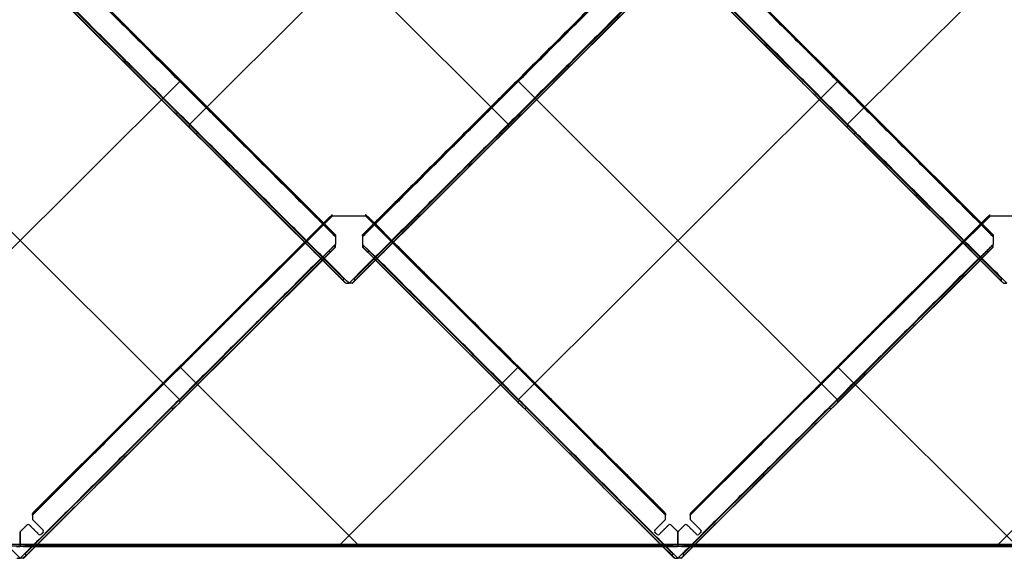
# Model space of a CAD drawing. Header units: millimetres. Extents: x -1485 to 739, y -250 to 549.
# Tile 2 of 4: x -377 to 297, y -250 to 119. Entities that reach past the tile are written whole.
import ezdxf

# ---------------------------------------------------------------- set-up
doc = ezdxf.new("R2010")
doc.units = ezdxf.units.MM
doc.header["$MEASUREMENT"] = 0
doc.layers.add('Standard', color=7, linetype='Continuous', true_color=0x000000)

msp = doc.modelspace()

# ---------------------------------------------------------------- linework, layer by layer
at = {"layer": 'Standard'}
for p, q in [((-260.92, 265.28, 6.02), (-42.78, 47.58, 19.92)), ((-260.76, 47.58, 19.92), (-42.62, 265.28, 6.02)), ((189.24, 47.58, 19.92), (407.38, 265.28, 6.02)), ((-161.1, -28.06, 16.12), (-362.06, 172.49, 3.32)), ((-161.1, -28.06, 16.12), (-362.06, 172.49, 3.32)), ((-361.86, 172.21, 2.04), (-161.1, -28.14, 14.83)), ((-361.86, 172.12, 0.75), (-161.1, -28.22, 13.54)), ((-361.86, 172.12, 0.75), (-161.1, -28.22, 13.54)), ((-142.44, -28.14, 14.83), (58.32, 172.21, 2.04)), ((-142.44, -28.22, 13.54), (58.32, 172.12, 0.75)), ((-142.44, -28.22, 13.54), (58.32, 172.12, 0.75)), ((288.9, -28.06, 16.12), (87.94, 172.49, 3.32)), ((288.9, -28.06, 16.12), (87.94, 172.49, 3.32)), ((88.14, 172.21, 2.04), (288.9, -28.14, 14.83)), ((88.14, 172.12, 0.75), (288.9, -28.22, 13.54)), ((88.14, 172.12, 0.75), (288.9, -28.22, 13.54)), ((-366.47, 152.54, 7.66), (-155.31, -58.19, 21.12)), ((-148.23, -58.19, 21.12), (62.93, 152.54, 7.66)), ((83.53, 152.54, 7.66), (294.69, -58.19, 21.12)), ((-359.66, 143.98, 10.99), (-154.45, -60.8, 24.06)), ((-155.29, -60.05, 22.73), (-359.66, 143.9, 9.71)), ((-155.29, -60.05, 22.73), (-359.66, 143.9, 9.71)), ((-149.09, -60.8, 24.06), (56.12, 143.98, 10.99)), ((56.12, 143.9, 9.71), (-148.25, -60.05, 22.73)), ((56.12, 143.9, 9.71), (-148.25, -60.05, 22.73)), ((90.34, 143.98, 10.99), (295.55, -60.8, 24.06)), ((294.71, -60.05, 22.73), (90.34, 143.9, 9.71)), ((294.71, -60.05, 22.73), (90.34, 143.9, 9.71)), ((-485.92, 76.9, 6.02), (-267.78, -140.8, 19.92)), ((-485.76, -140.8, 19.92), (-267.62, 76.9, 6.02)), ((-35.92, 76.9, 6.02), (182.22, -140.8, 19.92)), ((-35.76, -140.8, 19.92), (182.38, 76.9, 6.02)), ((-261.58, 72.22, 9.72), (-261.58, 72.05, 7.13)), ((-41.96, 72.22, 9.72), (-41.96, 72.05, 7.13)), ((188.42, 72.22, 9.72), (188.42, 72.05, 7.13)), ((-256.81, 41.42, 18.81), (-256.81, 41.26, 16.26)), ((-46.73, 41.42, 18.81), (-46.73, 41.26, 16.26)), ((193.19, 41.42, 18.81), (193.19, 41.26, 16.26)), ((-367.75, -218.33, 15.67), (-164.57, -15.57, 2.72)), ((-165.55, -16.45, 4.16), (-367.75, -218.25, 17.04)), ((-165.55, -16.45, 4.16), (-367.75, -218.25, 17.04)), ((-163.6, -14.69, 1.29), (-165.55, -16.45, 4.16)), ((-163.36, -14.94, 0.72), (-163.84, -15.42, 0.75)), ((-140.33, -15.3, 0.65), (-163.21, -15.3, 0.65)), ((-140.11, -14.75, 0.88), (-140.5, -14.36, 0.85)), ((-139.7, -15.42, 0.75), (-140.18, -14.94, 0.72)), ((-137.99, -16.45, 4.16), (-139.94, -14.69, 1.29)), ((-138.97, -15.57, 2.72), (64.21, -218.33, 15.67)), ((82.25, -218.33, 15.67), (285.43, -15.57, 2.72)), ((284.45, -16.45, 4.16), (82.25, -218.25, 17.04)), ((284.45, -16.45, 4.16), (82.25, -218.25, 17.04)), ((286.4, -14.69, 1.29), (284.45, -16.45, 4.16)), ((286.64, -14.94, 0.72), (286.16, -15.42, 0.75)), ((309.67, -15.3, 0.65), (286.79, -15.3, 0.65)), ((-373.23, -246.58, 21.12), (-162.07, -35.85, 7.66)), ((-161.22, -36.64, 8.53), (-169, -44.41, 9.02)), ((-168.88, -44.27, 13.06), (-161.1, -36.5, 12.56)), ((-133.76, -43.33, 13.7), (-142.44, -34.67, 13.15)), ((-133.76, -43.33, 13.7), (-142.44, -34.67, 13.15)), ((-142.44, -36.5, 12.56), (-134.66, -44.27, 13.06)), ((-134.54, -44.41, 9.02), (-142.32, -36.64, 8.53)), ((-141.47, -35.85, 7.66), (69.69, -246.58, 21.12)), ((76.77, -246.58, 21.12), (287.93, -35.85, 7.66)), ((288.78, -36.64, 8.53), (281, -44.41, 9.02)), ((281.12, -44.27, 13.06), (288.9, -36.5, 12.56)), ((-374.09, -249.19, 24.06), (-168.88, -44.4, 10.99)), ((-168.88, -44.48, 9.71), (-373.25, -248.43, 22.73)), ((-168.88, -44.48, 9.71), (-373.25, -248.43, 22.73)), ((-134.66, -44.4, 10.99), (70.55, -249.19, 24.06)), ((69.71, -248.43, 22.73), (-134.66, -44.48, 9.71)), ((69.71, -248.43, 22.73), (-134.66, -44.48, 9.71)), ((75.91, -249.19, 24.06), (281.12, -44.4, 10.99)), ((281.12, -44.48, 9.71), (76.75, -248.43, 22.73)), ((281.12, -44.48, 9.71), (76.75, -248.43, 22.73)), ((-149.58, -61.25, 24.84), (-149.58, -61.22, 25.36)), ((-267.16, -119.04, 7.27), (-145.99, -239.97, 14.99)), ((-265.67, -116.38, 10.54), (-265.67, -116.55, 7.79)), ((-157.55, -239.97, 14.99), (-36.38, -119.04, 7.27)), ((-37.87, -116.55, 7.79), (-37.87, -116.38, 10.54)), ((182.84, -119.04, 7.27), (304.01, -239.97, 14.99)), ((184.33, -116.38, 10.54), (184.33, -116.55, 7.79)), ((292.45, -239.97, 14.99), (413.62, -119.04, 7.27)), ((-271.73, -146.96, 18.81), (-271.73, -147.12, 16.26)), ((-31.81, -146.96, 18.81), (-31.81, -147.12, 16.26)), ((178.27, -146.96, 18.81), (178.27, -147.12, 16.26)), ((-826.77, -239.97, 14.99), (-376.77, -239.97, 14.99)), ((-826.77, -239.97, 14.99), (-376.77, -239.97, 14.99)), ((-376.77, -241.41, 13.72), (-826.77, -241.41, 13.72)), ((-376.77, -241.41, 13.72), (-826.77, -241.41, 13.72)), ((-376.77, -239.97, 14.99), (73.23, -239.97, 14.99)), ((-376.77, -239.97, 14.99), (73.23, -239.97, 14.99)), ((73.23, -241.41, 13.72), (-376.77, -241.41, 13.72)), ((73.23, -241.41, 13.72), (-376.77, -241.41, 13.72)), ((-374.35, -241.57, 11.3), (70.81, -241.57, 11.3)), ((-374.35, -241.57, 11.3), (70.81, -241.57, 11.3)), ((-374.35, -241.57, 11.3), (70.81, -241.57, 11.3)), ((69.48, -240.57, 9.9), (-373.02, -240.57, 9.9)), ((-152.98, -241.41, 13.72), (-150.56, -241.57, 11.3)), ((-152.98, -241.57, 11.3), (-150.56, -241.41, 13.72)), ((73.23, -239.97, 14.99), (523.23, -239.97, 14.99)), ((73.23, -239.97, 14.99), (523.23, -239.97, 14.99)), ((523.23, -241.41, 13.72), (73.23, -241.41, 13.72)), ((523.23, -241.41, 13.72), (73.23, -241.41, 13.72)), ((75.65, -241.57, 11.3), (520.81, -241.57, 11.3)), ((75.65, -241.57, 11.3), (520.81, -241.57, 11.3)), ((75.65, -241.57, 11.3), (520.81, -241.57, 11.3)), ((519.48, -240.57, 9.9), (76.98, -240.57, 9.9)), ((-374.58, -249.63, 24.84), (-374.58, -249.6, 25.36)), ((75.42, -249.63, 24.84), (75.42, -249.6, 25.36))]:
    msp.add_line(p, q, dxfattribs=at)
at = {"layer": 'Standard', "extrusion": (0.707107, -0.705671, 0.045043)}
for centre, radius, start, end in [((-134.46, 20.38, -235.21), 0.8, 357.41574, 70.41574), ((-134.58, 17.8, -234.95), 0.8, 267.41574, 357.41574), ((183.41, 6.04, 82.99), 0.8, 357.41574, 70.41574), ((183.3, 3.45, 83.25), 0.8, 267.41574, 357.41574), ((-150.7, 25.68, -216.42), 1.5, 177.41574, 262.41574), ((-150.59, 28.23, -209.18), 1.5, 87.41574, 177.41574), ((167.17, 11.33, 101.78), 1.5, 177.41574, 262.41574), ((167.29, 13.88, 109.02), 1.5, 87.41574, 177.41574), ((-125.11, 12.51, -74.39), 1.5, 204.64669, 262.41574), ((-125.22, 15.07, -69.53), 1.5, 87.41574, 145.18479), ((-125.22, 15.07, -63.39), 1.5, 87.41574, 145.18479), ((-124.99, 15.06, -63.39), 1.5, 145.18479, 177.41574), ((-125.11, 12.51, -63.39), 1.5, 177.41574, 204.64669), ((-124.99, 15.06, -63.39), 1.5, 87.41574, 145.18479), ((-109.93, 5.31, 56.27), 0.68, 267.41574, 357.41574), ((-109.8, 8.06, 57.2), 0.68, 357.41574, 70.41574), ((-125.11, 12.51, 75.62), 1.5, 177.41574, 262.41574), ((-124.99, 15.06, 82.86), 1.5, 87.41574, 177.41574), ((-109.8, 8.06, 200.18), 0.68, 357.41574, 70.41574)]:
    msp.add_arc(centre, radius, start, end, dxfattribs=at)
at = {"layer": 'Standard', "extrusion": (0.707107, 0.705671, -0.045043)}
for centre, radius, start, end in [((79.84, 8.12, 20.31), 0.8, 267.41574, 357.41574), ((79.96, 10.71, 20.57), 0.8, 357.41574, 70.41574), ((63.83, 18.55, -5.46), 1.5, 87.41574, 177.41574), ((63.71, 16, 1.78), 1.5, 177.41574, 262.41574), ((89.19, 5.39, -145.11), 1.5, 87.41574, 145.18479), ((89.31, 2.84, -140.24), 1.5, 204.64669, 262.41574), ((-228.68, 19.74, 173.09), 1.5, 87.41574, 145.18479), ((-228.56, 17.18, 177.96), 1.5, 204.64669, 262.41574), ((89.43, 5.38, -151.24), 1.5, 87.41574, 145.18479), ((89.19, 5.39, -151.24), 1.5, 87.41574, 145.18479), ((89.43, 5.38, -151.24), 1.5, 145.18479, 177.41574), ((89.31, 2.84, -151.24), 1.5, 177.41574, 204.64669), ((-228.45, 19.73, 166.96), 1.5, 87.41574, 145.18479), ((-228.68, 19.74, 166.96), 1.5, 87.41574, 145.18479), ((-228.45, 19.73, 166.96), 1.5, 145.18479, 177.41574), ((-228.56, 17.18, 166.96), 1.5, 177.41574, 204.64669), ((104.61, -1.62, -271.84), 0.68, 357.41574, 70.41574), ((104.49, -4.37, -270.91), 0.68, 267.41574, 357.41574), ((-213.26, 12.73, 46.36), 0.68, 357.41574, 70.41574), ((-213.38, 9.98, 47.29), 0.68, 267.41574, 357.41574), ((89.43, 5.38, -297.49), 1.5, 87.41574, 177.41574), ((89.31, 2.84, -290.25), 1.5, 177.41574, 262.41574), ((-228.45, 19.73, 20.71), 1.5, 87.41574, 177.41574), ((-228.56, 17.18, 27.95), 1.5, 177.41574, 262.41574), ((104.61, -1.62, -414.82), 0.68, 357.41574, 70.41574), ((-213.26, 12.73, -96.62), 0.68, 357.41574, 70.41574)]:
    msp.add_arc(centre, radius, start, end, dxfattribs=at)
at = {"layer": 'Standard', "extrusion": (0, 0.0637, 0.997969)}
for centre, start, end in [((371.25, 227.83, -0.33), 225, 315), ((-67.71, 227.83, -0.33), 225, 315), ((-78.75, 227.83, -0.33), 225, 315), ((377.77, 232.34, -0.33), 180, 225), ((375.77, 232.34, -0.33), 315, 0), ((363.23, 233.02, -0.33), 45, 135), ((-58.2, 231.54, -0.33), 315, 45), ((-59.69, 233.02, -0.33), 45, 135), ((-72.23, 232.34, -0.33), 180, 225), ((-74.23, 232.34, -0.33), 315, 0), ((-86.77, 233.02, -0.33), 45, 135)]:
    msp.add_arc(centre, 1, start, end, dxfattribs=at)
at = {"layer": 'Standard', "extrusion": (-6.93889e-18, 0.0637, 0.997969)}
for centre in [(361.74, 231.54, -0.33), (-88.26, 231.54, -0.33)]:
    msp.add_arc(centre, 1, 135, 225, dxfattribs=at)
at = {"layer": 'Standard', "extrusion": (1, 9.22748e-12, -8.86448e-12)}
for centre in [(-240.05, 13.63, -376.77), (-240.05, 13.63, 73.23)]:
    msp.add_arc(centre, 1.36, 86.34778, 176.34778, dxfattribs=at)
at = {"layer": 'Standard', "extrusion": (1, -7.40542e-13, 5.16479e-13)}
for centre in [(-240.05, 13.63, -376.77), (-240.05, 13.63, 73.23)]:
    msp.add_arc(centre, 1.36, 86.34778, 176.34778, dxfattribs=at)
at = {"layer": 'Standard', "extrusion": (1, 0, 0)}
for centre, start, end in [((-240.05, 13.63, -151.77), 86.34778, 176.34778), ((-240.21, 11.21, -151.77), 176.34778, 254.34778)]:
    msp.add_arc(centre, 1.36, start, end, dxfattribs=at)
at = {"layer": 'Standard'}
for points, degree in [([(-362.32, 172, 4.12), (-261.71, 71.6, 10.53), (-161.1, -28.81, 16.93)], 2), ([(-362.19, 171.28), (-261.65, 70.94, 6.4), (-161.1, -29.4, 12.81)], 2), ([(-362.19, 171.28), (-261.65, 70.94, 6.4), (-161.1, -29.4, 12.81)], 2), ([(58.52, 172.49, 3.32), (-41.96, 72.22, 9.72), (-142.44, -28.06, 16.12)], 2), ([(58.52, 172.49, 3.32), (-41.96, 72.22, 9.72), (-142.44, -28.06, 16.12)], 2), ([(-142.44, -28.81, 16.93), (-41.83, 71.6, 10.53), (58.78, 172, 4.12)], 2), ([(-142.44, -29.4, 12.81), (-41.89, 70.94, 6.4), (58.65, 171.28)], 2), ([(-142.44, -29.4, 12.81), (-41.89, 70.94, 6.4), (58.65, 171.28)], 2), ([(87.68, 172, 4.12), (188.29, 71.6, 10.53), (288.9, -28.81, 16.93)], 2), ([(87.81, 171.28), (188.35, 70.94, 6.4), (288.9, -29.4, 12.81)], 2), ([(87.81, 171.28), (188.35, 70.94, 6.4), (288.9, -29.4, 12.81)], 2), ([(-153.96, -61.22, 25.36), (-256.81, 41.42, 18.81), (-359.66, 144.07, 12.26)], 2), ([(-153.96, -61.22, 25.36), (-256.81, 41.42, 18.81), (-359.66, 144.07, 12.26)], 2), ([(-151.77, -61.19, 26.86), (-255.18, 42.02, 20.28), (-358.6, 145.22, 13.69)], 2), ([(-151.77, -61.19, 26.86), (-255.18, 42.02, 20.28), (-358.6, 145.22, 13.69)], 2), ([(55.06, 145.22, 13.69), (-48.36, 42.02, 20.28), (-151.77, -61.19, 26.86)], 2), ([(55.06, 145.22, 13.69), (-48.36, 42.02, 20.28), (-151.77, -61.19, 26.86)], 2), ([(56.12, 144.07, 12.26), (-46.73, 41.42, 18.81), (-149.58, -61.22, 25.36)], 2), ([(56.12, 144.07, 12.26), (-46.73, 41.42, 18.81), (-149.58, -61.22, 25.36)], 2), ([(296.04, -61.22, 25.36), (193.19, 41.42, 18.81), (90.34, 144.07, 12.26)], 2), ([(296.04, -61.22, 25.36), (193.19, 41.42, 18.81), (90.34, 144.07, 12.26)], 2), ([(298.23, -61.19, 26.86), (194.82, 42.02, 20.28), (91.4, 145.22, 13.69)], 2), ([(298.23, -61.19, 26.86), (194.82, 42.02, 20.28), (91.4, 145.22, 13.69)], 2), ([(-163.21, -15.3, 0.65), (-265.78, -117.67, 7.18), (-368.36, -220.03, 13.71)], 2), ([(-163.21, -15.3, 0.65), (-265.78, -117.67, 7.18), (-368.36, -220.03, 13.71)], 2), ([(-367.75, -218.42, 14.29), (-265.67, -116.55, 7.79), (-163.6, -14.69, 1.29)], 2), ([(-367.75, -218.42, 14.29), (-265.67, -116.55, 7.79), (-163.6, -14.69, 1.29)], 2), ([(-367.41, -218.54, 17.71), (-266.75, -118.09, 11.3), (-166.09, -17.63, 4.89)], 2), ([(-163.6, -14.69, 1.29), (-163.58, -14.67, 1.27), (-163.55, -14.64, 1.24), (-163.49, -14.6, 1.18), (-163.44, -14.56, 1.13), (-163.38, -14.52, 1.08), (-163.32, -14.48, 1.03), (-163.25, -14.45, 0.98), (-163.19, -14.42, 0.94), (-163.12, -14.39, 0.89), (-163.07, -14.37, 0.87), (-163.04, -14.36, 0.85)], 3), ([(-163.43, -14.75, 0.88), (-163.24, -14.55, 0.86), (-163.04, -14.36, 0.85)], 2), ([(-163.36, -14.94, 0.72), (-163.39, -14.87, 0.76), (-163.41, -14.8, 0.81), (-163.43, -14.75, 0.88)], 3), ([(64.82, -220.03, 13.71), (-37.76, -117.67, 7.18), (-140.33, -15.3, 0.65)], 2), ([(64.82, -220.03, 13.71), (-37.76, -117.67, 7.18), (-140.33, -15.3, 0.65)], 2), ([(-140.18, -14.94, 0.72), (-140.16, -14.87, 0.76), (-140.13, -14.8, 0.81), (-140.11, -14.75, 0.88)], 3), ([(-139.94, -14.69, 1.29), (-37.87, -116.55, 7.79), (64.21, -218.42, 14.29)], 2), ([(-139.94, -14.69, 1.29), (-37.87, -116.55, 7.79), (64.21, -218.42, 14.29)], 2), ([(-137.45, -17.63, 4.89), (-137.46, -17.6, 4.88), (-137.47, -17.53, 4.86), (-137.5, -17.43, 4.83), (-137.52, -17.33, 4.79), (-137.55, -17.23, 4.75), (-137.58, -17.14, 4.7), (-137.61, -17.05, 4.65), (-137.65, -16.96, 4.6), (-137.69, -16.88, 4.54), (-137.73, -16.8, 4.48), (-137.77, -16.72, 4.42), (-137.82, -16.65, 4.36), (-137.88, -16.58, 4.29), (-137.93, -16.51, 4.23), (-137.97, -16.47, 4.18), (-137.99, -16.45, 4.16)], 3), ([(64.21, -218.25, 17.04), (-36.89, -117.35, 10.6), (-137.99, -16.45, 4.16)], 2), ([(64.21, -218.25, 17.04), (-36.89, -117.35, 10.6), (-137.99, -16.45, 4.16)], 2), ([(-137.45, -17.63, 4.89), (-36.79, -118.09, 11.3), (63.87, -218.54, 17.71)], 2), ([(286.79, -15.3, 0.65), (184.22, -117.67, 7.18), (81.64, -220.03, 13.71)], 2), ([(286.79, -15.3, 0.65), (184.22, -117.67, 7.18), (81.64, -220.03, 13.71)], 2), ([(82.25, -218.42, 14.29), (184.33, -116.55, 7.79), (286.4, -14.69, 1.29)], 2), ([(82.25, -218.42, 14.29), (184.33, -116.55, 7.79), (286.4, -14.69, 1.29)], 2), ([(82.59, -218.54, 17.71), (183.25, -118.09, 11.3), (283.91, -17.63, 4.89)], 2), ([(286.4, -14.69, 1.29), (286.42, -14.67, 1.27), (286.45, -14.64, 1.24), (286.51, -14.6, 1.18), (286.56, -14.56, 1.13), (286.62, -14.52, 1.08), (286.68, -14.48, 1.03), (286.75, -14.45, 0.98), (286.81, -14.42, 0.94), (286.88, -14.39, 0.89), (286.93, -14.37, 0.87), (286.96, -14.36, 0.85)], 3), ([(286.57, -14.75, 0.88), (286.76, -14.55, 0.86), (286.96, -14.36, 0.85)], 2), ([(286.64, -14.94, 0.72), (286.61, -14.87, 0.76), (286.59, -14.8, 0.81), (286.57, -14.75, 0.88)], 3), ([(-161.1, -28.06, 16.12), (-161.1, -28.14, 14.83), (-161.1, -28.22, 13.54)], 2), ([(-161.1, -29.4, 12.81), (-161.1, -32.04, 12.98), (-161.1, -34.67, 13.15)], 2), ([(-142.44, -28.06, 16.12), (-142.44, -28.14, 14.83), (-142.44, -28.22, 13.54)], 2), ([(-142.44, -29.4, 12.81), (-142.44, -32.04, 12.98), (-142.44, -34.67, 13.15)], 2), ([(288.9, -28.06, 16.12), (288.9, -28.14, 14.83), (288.9, -28.22, 13.54)], 2), ([(288.9, -29.4, 12.81), (288.9, -32.04, 12.98), (288.9, -34.67, 13.15)], 2), ([(-161.1, -34.67, 13.15), (-165.44, -39, 13.42), (-169.78, -43.33, 13.7)], 2), ([(-161.1, -34.67, 13.15), (-165.44, -39, 13.42), (-169.78, -43.33, 13.7)], 2), ([(288.9, -34.67, 13.15), (284.56, -39, 13.42), (280.22, -43.33, 13.7)], 2), ([(288.9, -34.67, 13.15), (284.56, -39, 13.42), (280.22, -43.33, 13.7)], 2), ([(-376.77, -249.57, 26.86), (-480.18, -146.37, 20.28), (-583.6, -43.16, 13.69)], 2), ([(-376.77, -249.57, 26.86), (-480.18, -146.37, 20.28), (-583.6, -43.16, 13.69)], 2), ([(-169.94, -43.16, 13.69), (-273.36, -146.37, 20.28), (-376.77, -249.57, 26.86)], 2), ([(-169.94, -43.16, 13.69), (-273.36, -146.37, 20.28), (-376.77, -249.57, 26.86)], 2), ([(-168.88, -44.32, 12.26), (-271.73, -146.96, 18.81), (-374.58, -249.6, 25.36)], 2), ([(-168.88, -44.32, 12.26), (-271.73, -146.96, 18.81), (-374.58, -249.6, 25.36)], 2), ([(-169.78, -43.33, 13.7), (-169.86, -43.24, 13.69), (-169.94, -43.16, 13.69)], 2), ([(-168.88, -44.48, 9.71), (-168.88, -44.4, 10.99), (-168.88, -44.32, 12.26)], 2), ([(71.04, -249.6, 25.36), (-31.81, -146.96, 18.81), (-134.66, -44.32, 12.26)], 2), ([(-134.66, -44.32, 12.26), (-134.66, -44.4, 10.99), (-134.66, -44.48, 9.71)], 2), ([(71.04, -249.6, 25.36), (-31.81, -146.96, 18.81), (-134.66, -44.32, 12.26)], 2), ([(-133.6, -43.16, 13.69), (-133.68, -43.24, 13.69), (-133.76, -43.33, 13.7)], 2), ([(73.23, -249.57, 26.86), (-30.18, -146.37, 20.28), (-133.6, -43.16, 13.69)], 2), ([(73.23, -249.57, 26.86), (-30.18, -146.37, 20.28), (-133.6, -43.16, 13.69)], 2), ([(280.06, -43.16, 13.69), (176.64, -146.37, 20.28), (73.23, -249.57, 26.86)], 2), ([(280.06, -43.16, 13.69), (176.64, -146.37, 20.28), (73.23, -249.57, 26.86)], 2), ([(281.12, -44.32, 12.26), (178.27, -146.96, 18.81), (75.42, -249.6, 25.36)], 2), ([(281.12, -44.32, 12.26), (178.27, -146.96, 18.81), (75.42, -249.6, 25.36)], 2), ([(280.22, -43.33, 13.7), (280.14, -43.24, 13.69), (280.06, -43.16, 13.69)], 2), ([(281.12, -44.48, 9.71), (281.12, -44.4, 10.99), (281.12, -44.32, 12.26)], 2), ([(-153.96, -61.25, 24.84), (-154.63, -60.65, 23.78), (-155.29, -60.05, 22.73)], 2), ([(-149.58, -61.25, 24.84), (-148.91, -60.65, 23.78), (-148.25, -60.05, 22.73)], 2), ([(296.04, -61.25, 24.84), (295.37, -60.65, 23.78), (294.71, -60.05, 22.73)], 2), ([(-153.96, -61.25, 24.84), (-153.96, -61.23, 25.1), (-153.96, -61.22, 25.36)], 2), ([(296.04, -61.25, 24.84), (296.04, -61.23, 25.1), (296.04, -61.22, 25.36)], 2), ([(-368.36, -220.03, 13.71), (-368.35, -219.99, 13.71), (-368.33, -219.9, 13.71), (-368.31, -219.77, 13.71), (-368.28, -219.64, 13.73), (-368.25, -219.51, 13.75), (-368.22, -219.38, 13.78), (-368.19, -219.26, 13.81), (-368.15, -219.13, 13.86), (-368.11, -219.02, 13.91), (-368.06, -218.9, 13.96), (-368.01, -218.8, 14.02), (-367.96, -218.69, 14.08), (-367.89, -218.6, 14.15), (-367.82, -218.51, 14.22), (-367.77, -218.45, 14.27), (-367.75, -218.42, 14.29)], 3), ([(-368.36, -220.03, 13.71), (-368.36, -221.56, 13.81), (-368.36, -223.08, 13.91)], 2), ([(-367.75, -218.42, 14.29), (-367.75, -218.33, 15.67), (-367.75, -218.25, 17.04)], 2), ([(64.21, -218.42, 14.29), (64.21, -218.33, 15.67), (64.21, -218.25, 17.04)], 2), ([(64.82, -223.08, 13.91), (64.82, -221.56, 13.81), (64.82, -220.03, 13.71)], 2), ([(81.64, -220.03, 13.71), (81.65, -219.99, 13.71), (81.67, -219.9, 13.71), (81.69, -219.77, 13.71), (81.72, -219.64, 13.73), (81.75, -219.51, 13.75), (81.78, -219.38, 13.78), (81.81, -219.26, 13.81), (81.85, -219.13, 13.86), (81.89, -219.02, 13.91), (81.94, -218.9, 13.96), (81.99, -218.8, 14.02), (82.04, -218.69, 14.08), (82.11, -218.6, 14.15), (82.18, -218.51, 14.22), (82.23, -218.45, 14.27), (82.25, -218.42, 14.29)], 3), ([(81.64, -220.03, 13.71), (81.64, -221.56, 13.81), (81.64, -223.08, 13.91)], 2), ([(82.25, -218.42, 14.29), (82.25, -218.33, 15.67), (82.25, -218.25, 17.04)], 2), ([(-376.48, -231.19, 14.43), (-374.22, -228.93, 14.28), (-371.96, -226.68, 14.14)], 2), ([(-363.94, -233.28, 14.56), (-367.24, -229.98, 14.35), (-370.55, -226.68, 14.14)], 2), ([(-368.36, -223.08, 13.91), (-364.7, -226.73, 14.14), (-361.04, -230.38, 14.38)], 2), ([(57.5, -230.38, 14.38), (61.16, -226.73, 14.14), (64.82, -223.08, 13.91)], 2), ([(67.01, -226.68, 14.14), (63.7, -229.98, 14.35), (60.4, -233.28, 14.56)], 2), ([(68.42, -226.68, 14.14), (70.68, -228.93, 14.28), (72.94, -231.19, 14.43)], 2), ([(73.52, -231.19, 14.43), (75.78, -228.93, 14.28), (78.04, -226.68, 14.14)], 2), ([(86.06, -233.28, 14.56), (82.76, -229.98, 14.35), (79.45, -226.68, 14.14)], 2), ([(81.64, -223.08, 13.91), (85.3, -226.73, 14.14), (88.96, -230.38, 14.38)], 2), ([(-376.77, -239.97, 14.99), (-376.77, -235.93, 14.73), (-376.77, -231.89, 14.47)], 2), ([(-376.77, -231.89, 14.47), (-376.77, -235.93, 14.73), (-376.77, -239.97, 14.99)], 2), ([(-361.04, -231.8, 14.47), (-361.78, -232.54, 14.51), (-362.52, -233.28, 14.56)], 2), ([(58.98, -233.28, 14.56), (58.24, -232.54, 14.51), (57.5, -231.8, 14.47)], 2), ([(73.23, -239.97, 14.99), (73.23, -235.93, 14.73), (73.23, -231.89, 14.47)], 2), ([(73.23, -231.89, 14.47), (73.23, -235.93, 14.73), (73.23, -239.97, 14.99)], 2), ([(88.96, -231.8, 14.47), (88.22, -232.54, 14.51), (87.48, -233.28, 14.56)], 2), ([(-379.19, -241.57, 11.3), (-377.98, -241.49, 12.51), (-376.77, -241.41, 13.72)], 2), ([(-374.35, -241.57, 11.3), (-375.56, -241.49, 12.51), (-376.77, -241.41, 13.72)], 2), ([(70.81, -241.57, 11.3), (72.02, -241.49, 12.51), (73.23, -241.41, 13.72)], 2), ([(75.65, -241.57, 11.3), (74.44, -241.49, 12.51), (73.23, -241.41, 13.72)], 2), ([(-374.58, -249.63, 24.84), (-373.91, -249.03, 23.78), (-373.25, -248.43, 22.73)], 2), ([(71.04, -249.63, 24.84), (70.37, -249.03, 23.78), (69.71, -248.43, 22.73)], 2), ([(75.42, -249.63, 24.84), (76.09, -249.03, 23.78), (76.75, -248.43, 22.73)], 2), ([(71.04, -249.63, 24.84), (71.04, -249.62, 25.1), (71.04, -249.6, 25.36)], 2)]:
    msp.add_open_spline(points, degree=degree, dxfattribs=at)
for points, knots in [([(-165.55, -16.45, 4.16), (-165.57, -16.47, 4.18), (-165.61, -16.51, 4.23), (-165.67, -16.58, 4.29), (-165.72, -16.65, 4.36), (-165.77, -16.72, 4.42), (-165.81, -16.8, 4.48), (-165.86, -16.88, 4.54), (-165.89, -16.96, 4.6), (-165.93, -17.05, 4.65), (-165.96, -17.14, 4.7), (-165.99, -17.23, 4.75), (-166.02, -17.33, 4.79), (-166.04, -17.43, 4.83), (-166.07, -17.53, 4.86), (-166.08, -17.6, 4.88), (-166.09, -17.63, 4.89)], [0, 0, 0, 0, 0.0108936, 0.0217873, 0.032681, 0.0435746, 0.0544683, 0.0653619, 0.0762556, 0.0871492, 0.0980429, 0.1089365, 0.1198302, 0.1307238, 0.1416175, 0.1525111, 0.1525111, 0.1525111, 0.1525111]), ([(-163.84, -15.42, 0.75), (-163.83, -15.42, 0.75), (-163.8, -15.41, 0.74), (-163.75, -15.4, 0.73), (-163.71, -15.39, 0.71), (-163.67, -15.38, 0.7), (-163.62, -15.38, 0.69), (-163.58, -15.37, 0.68), (-163.53, -15.36, 0.68), (-163.48, -15.35, 0.67), (-163.44, -15.34, 0.66), (-163.39, -15.33, 0.66), (-163.35, -15.33, 0.65), (-163.3, -15.32, 0.65), (-163.26, -15.31, 0.65), (-163.22, -15.3, 0.65), (-163.21, -15.3, 0.65)], [-0.06561843, -0.06561843, -0.06561843, -0.06561843, -0.0609314, -0.05624437, -0.05155734, -0.04687031, -0.04218328, -0.03749625, -0.03280921, -0.02812218, -0.02343515, -0.01874812, -0.01406109, -0.00937406, -0.00468703, 0, 0, 0, 0]), ([(-139.94, -14.69, 1.29), (-139.96, -14.67, 1.27), (-139.99, -14.64, 1.24), (-140.05, -14.6, 1.18), (-140.1, -14.56, 1.13), (-140.16, -14.52, 1.08), (-140.22, -14.48, 1.03), (-140.29, -14.45, 0.98), (-140.36, -14.42, 0.94), (-140.42, -14.39, 0.89), (-140.47, -14.37, 0.87), (-140.5, -14.36, 0.85)], [0, 0, 0, 0, 0.00875683, 0.01751366, 0.0262705, 0.03502733, 0.04378416, 0.052541, 0.06129783, 0.07005466, 0.07881149, 0.07881149, 0.07881149, 0.07881149]), ([(-140.33, -15.3, 0.65), (-140.32, -15.3, 0.65), (-140.29, -15.31, 0.65), (-140.24, -15.32, 0.65), (-140.19, -15.33, 0.65), (-140.15, -15.33, 0.66), (-140.1, -15.34, 0.66), (-140.06, -15.35, 0.67), (-140.01, -15.36, 0.68), (-139.97, -15.37, 0.68), (-139.92, -15.38, 0.69), (-139.88, -15.38, 0.7), (-139.83, -15.39, 0.71), (-139.79, -15.4, 0.73), (-139.74, -15.41, 0.74), (-139.71, -15.42, 0.75), (-139.7, -15.42, 0.75)], [-0.06561843, -0.06561843, -0.06561843, -0.06561843, -0.0609314, -0.05624437, -0.05155734, -0.04687031, -0.04218328, -0.03749625, -0.03280921, -0.02812218, -0.02343515, -0.01874812, -0.01406109, -0.00937406, -0.00468703, 0, 0, 0, 0]), ([(284.45, -16.45, 4.16), (284.43, -16.47, 4.18), (284.39, -16.51, 4.23), (284.33, -16.58, 4.29), (284.28, -16.65, 4.36), (284.23, -16.72, 4.42), (284.19, -16.8, 4.48), (284.14, -16.88, 4.54), (284.11, -16.96, 4.6), (284.07, -17.05, 4.65), (284.04, -17.14, 4.7), (284.01, -17.23, 4.75), (283.98, -17.33, 4.79), (283.96, -17.43, 4.83), (283.93, -17.53, 4.86), (283.92, -17.6, 4.88), (283.91, -17.63, 4.89)], [0, 0, 0, 0, 0.0108936, 0.0217873, 0.032681, 0.0435746, 0.0544683, 0.0653619, 0.0762556, 0.0871492, 0.0980429, 0.1089365, 0.1198302, 0.1307238, 0.1416175, 0.1525111, 0.1525111, 0.1525111, 0.1525111]), ([(286.16, -15.42, 0.75), (286.17, -15.42, 0.75), (286.2, -15.41, 0.74), (286.25, -15.4, 0.73), (286.29, -15.39, 0.71), (286.33, -15.38, 0.7), (286.38, -15.38, 0.69), (286.42, -15.37, 0.68), (286.47, -15.36, 0.68), (286.52, -15.35, 0.67), (286.56, -15.34, 0.66), (286.61, -15.33, 0.66), (286.65, -15.33, 0.65), (286.7, -15.32, 0.65), (286.74, -15.31, 0.65), (286.78, -15.3, 0.65), (286.79, -15.3, 0.65)], [-0.06561843, -0.06561843, -0.06561843, -0.06561843, -0.0609314, -0.05624437, -0.05155734, -0.04687031, -0.04218328, -0.03749625, -0.03280921, -0.02812218, -0.02343515, -0.01874812, -0.01406109, -0.00937406, -0.00468703, 0, 0, 0, 0]), ([(-153.96, -61.22, 25.36), (-153.96, -61.18, 25.88), (-153.57, -61.18, 26.27), (-152.75, -61.19, 26.75), (-152.25, -61.19, 26.86), (-151.77, -61.19, 26.86)], [0, 0, 0, 0, 0.1373319, 0.1373319, 0.2800857, 0.2800857, 0.2800857, 0.2800857]), ([(-149.58, -61.22, 25.36), (-149.58, -61.18, 25.88), (-149.97, -61.18, 26.27), (-150.79, -61.19, 26.75), (-151.29, -61.19, 26.86), (-151.77, -61.19, 26.86)], [0, 0, 0, 0, 0.13734, 0.13734, 0.2800857, 0.2800857, 0.2800857, 0.2800857]), ([(296.04, -61.22, 25.36), (296.04, -61.18, 25.88), (296.43, -61.18, 26.27), (297.25, -61.19, 26.75), (297.75, -61.19, 26.86), (298.23, -61.19, 26.86)], [0, 0, 0, 0, 0.1373319, 0.1373319, 0.2800857, 0.2800857, 0.2800857, 0.2800857]), ([(64.21, -218.42, 14.29), (64.23, -218.45, 14.27), (64.28, -218.51, 14.22), (64.35, -218.6, 14.15), (64.42, -218.69, 14.08), (64.47, -218.8, 14.02), (64.52, -218.9, 13.96), (64.57, -219.02, 13.91), (64.61, -219.13, 13.86), (64.65, -219.26, 13.81), (64.68, -219.38, 13.78), (64.71, -219.51, 13.75), (64.74, -219.64, 13.73), (64.77, -219.77, 13.71), (64.79, -219.9, 13.71), (64.81, -219.99, 13.71), (64.82, -220.03, 13.71)], [-0.1880781, -0.1880781, -0.1880781, -0.1880781, -0.1746439, -0.1612098, -0.1477756, -0.1343415, -0.1209073, -0.1074732, -0.094039, -0.0806049, -0.0671707, -0.0537366, -0.0403024, -0.0268683, -0.0134341, 0, 0, 0, 0]), ([(-374.35, -241.57, 11.3), (-374.32, -241.57, 11.26), (-374.26, -241.57, 11.17), (-374.16, -241.56, 11.04), (-374.06, -241.53, 10.91), (-373.97, -241.5, 10.78), (-373.87, -241.45, 10.66), (-373.78, -241.39, 10.54), (-373.68, -241.32, 10.43), (-373.59, -241.24, 10.32), (-373.49, -241.15, 10.23), (-373.4, -241.05, 10.14), (-373.3, -240.94, 10.06), (-373.21, -240.82, 10), (-373.11, -240.7, 9.94), (-373.05, -240.62, 9.92), (-373.02, -240.57, 9.9)], [0, 0, 0, 0, 0.0163658, 0.0327317, 0.0490975, 0.0654634, 0.0818292, 0.0981951, 0.1145609, 0.1309268, 0.1472926, 0.1636585, 0.1800243, 0.1963902, 0.212756, 0.2291219, 0.2291219, 0.2291219, 0.2291219]), ([(69.48, -240.57, 9.9), (69.51, -240.62, 9.92), (69.57, -240.7, 9.94), (69.67, -240.82, 10), (69.76, -240.94, 10.06), (69.86, -241.05, 10.14), (69.95, -241.15, 10.23), (70.05, -241.24, 10.32), (70.14, -241.32, 10.43), (70.24, -241.39, 10.54), (70.33, -241.45, 10.66), (70.43, -241.5, 10.78), (70.52, -241.53, 10.91), (70.62, -241.56, 11.04), (70.71, -241.57, 11.17), (70.78, -241.57, 11.26), (70.81, -241.57, 11.3)], [0, 0, 0, 0, 0.0163658, 0.0327317, 0.0490975, 0.0654634, 0.0818292, 0.0981951, 0.1145609, 0.1309268, 0.1472926, 0.1636585, 0.1800243, 0.1963902, 0.212756, 0.2291219, 0.2291219, 0.2291219, 0.2291219]), ([(75.65, -241.57, 11.3), (75.68, -241.57, 11.26), (75.74, -241.57, 11.17), (75.84, -241.56, 11.04), (75.94, -241.53, 10.91), (76.03, -241.5, 10.78), (76.13, -241.45, 10.66), (76.22, -241.39, 10.54), (76.32, -241.32, 10.43), (76.41, -241.24, 10.32), (76.51, -241.15, 10.23), (76.6, -241.05, 10.14), (76.7, -240.94, 10.06), (76.79, -240.82, 10), (76.89, -240.7, 9.94), (76.95, -240.62, 9.92), (76.98, -240.57, 9.9)], [0, 0, 0, 0, 0.0163658, 0.0327317, 0.0490975, 0.0654634, 0.0818292, 0.0981951, 0.1145609, 0.1309268, 0.1472926, 0.1636585, 0.1800243, 0.1963902, 0.212756, 0.2291219, 0.2291219, 0.2291219, 0.2291219]), ([(-378.96, -249.6, 25.36), (-378.96, -249.57, 25.88), (-378.57, -249.56, 26.27), (-377.75, -249.57, 26.75), (-377.25, -249.57, 26.86), (-376.77, -249.57, 26.86)], [0, 0, 0, 0, 0.1373319, 0.1373319, 0.2800857, 0.2800857, 0.2800857, 0.2800857]), ([(-374.58, -249.6, 25.36), (-374.58, -249.57, 25.88), (-374.97, -249.56, 26.27), (-375.79, -249.57, 26.75), (-376.29, -249.57, 26.86), (-376.77, -249.57, 26.86)], [0, 0, 0, 0, 0.13734, 0.13734, 0.2800857, 0.2800857, 0.2800857, 0.2800857]), ([(71.04, -249.6, 25.36), (71.04, -249.57, 25.88), (71.43, -249.56, 26.27), (72.25, -249.57, 26.75), (72.75, -249.57, 26.86), (73.23, -249.57, 26.86)], [0, 0, 0, 0, 0.1373319, 0.1373319, 0.2800857, 0.2800857, 0.2800857, 0.2800857]), ([(75.42, -249.6, 25.36), (75.42, -249.57, 25.88), (75.03, -249.56, 26.27), (74.21, -249.57, 26.75), (73.71, -249.57, 26.86), (73.23, -249.57, 26.86)], [0, 0, 0, 0, 0.13734, 0.13734, 0.2800857, 0.2800857, 0.2800857, 0.2800857])]:
    msp.add_open_spline(points, degree=3, knots=knots, dxfattribs=at)
for points, weights in [([(-161.1, -28.81, 16.93), (-161.1, -28.02, 16.71), (-161.1, -28.06, 16.12)], [0.906614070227, 0.765402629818, 1]), ([(-161.1, -28.22, 13.54), (-161.1, -28.27, 12.74), (-161.1, -29.4, 12.81)], [1, 0.707106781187, 1]), ([(-142.44, -28.81, 16.93), (-142.44, -28.02, 16.71), (-142.44, -28.06, 16.12)], [0.906614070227, 0.765402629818, 1]), ([(-142.44, -28.22, 13.54), (-142.44, -28.27, 12.74), (-142.44, -29.4, 12.81)], [1, 0.707106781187, 1]), ([(288.9, -28.81, 16.93), (288.9, -28.02, 16.71), (288.9, -28.06, 16.12)], [0.906614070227, 0.765402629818, 1]), ([(288.9, -28.22, 13.54), (288.9, -28.27, 12.74), (288.9, -29.4, 12.81)], [1, 0.707106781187, 1]), ([(-161.1, -36.5, 12.56), (-161.1, -35.84, 13.22), (-161.1, -34.67, 13.15)], [0.864240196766, 0.813992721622, 1]), ([(-142.44, -34.67, 13.15), (-142.44, -35.84, 13.22), (-142.44, -36.5, 12.56)], [1, 0.813992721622, 0.864240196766]), ([(288.9, -36.5, 12.56), (288.9, -35.84, 13.22), (288.9, -34.67, 13.15)], [0.864240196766, 0.813992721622, 1]), ([(-155.31, -58.19, 21.12), (-156.2, -59.23, 21.3), (-155.29, -60.05, 22.73)], [0.966627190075, 0.724870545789, 1]), ([(-148.25, -60.05, 22.73), (-147.34, -59.23, 21.3), (-148.23, -58.19, 21.12)], [1, 0.724870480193, 0.966627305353]), ([(294.69, -58.19, 21.12), (293.8, -59.23, 21.3), (294.71, -60.05, 22.73)], [0.966627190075, 0.724870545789, 1]), ([(-373.25, -248.43, 22.73), (-372.34, -247.61, 21.3), (-373.23, -246.58, 21.12)], [1, 0.724870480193, 0.966627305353]), ([(69.69, -246.58, 21.12), (68.8, -247.61, 21.3), (69.71, -248.43, 22.73)], [0.966627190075, 0.724870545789, 1]), ([(76.75, -248.43, 22.73), (77.66, -247.61, 21.3), (76.77, -246.58, 21.12)], [1, 0.724870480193, 0.966627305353])]:
    msp.add_rational_spline(points, weights, degree=2, dxfattribs=at)

doc.saveas('drawing.dxf')
